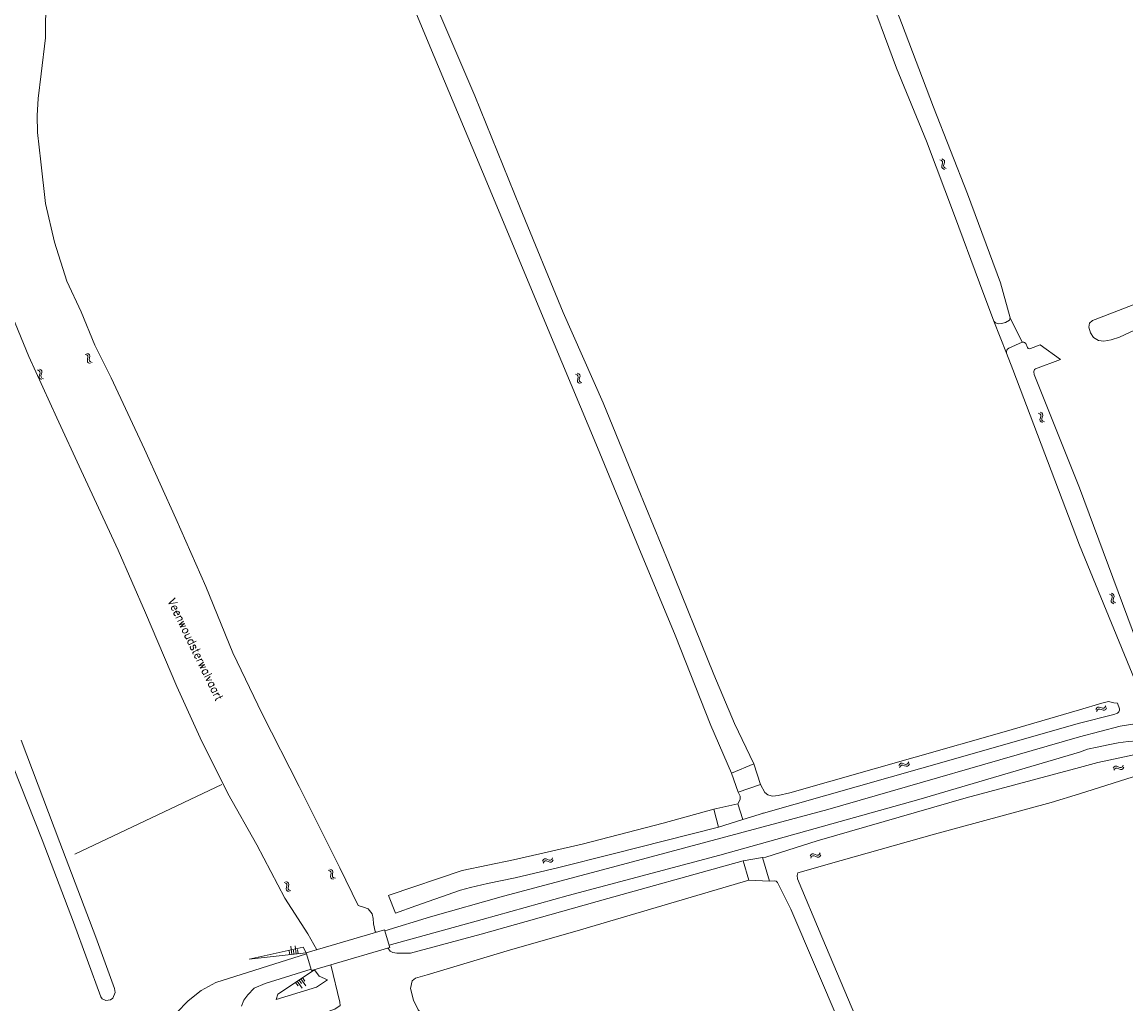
# Model space of a CAD drawing. Header units: metres. Extents: x 189705 to 199106, y 581686 to 588448.
# Tile 144 of 256: x 193748 to 194011, y 583094 to 583328. Entities that reach past the tile are written whole.
import ezdxf

# ---------------------------------------------------------------- set-up
doc = ezdxf.new("R2010")
doc.units = ezdxf.units.M
doc.layers.add('B-WA-OG-GBKN-G', color=7, linetype='Continuous', lineweight=18)
doc.styles.add('Style-STANDARD', font='STANDARD.shx')

msp = doc.modelspace()

# ---------------------------------------------------------------- linework, layer by layer
at = {"layer": 'B-WA-OG-GBKN-G'}
for p, q in [((193966.754, 583295.549), (193967.124, 583295.378)), ((193967.124, 583295.378), (193967.352, 583295.142)), ((193967.282, 583294.416), (193967.172, 583294.023)), ((193967.172, 583294.023), (193967.204, 583293.696)), ((193967.204, 583293.696), (193967.438, 583293.453)), ((193967.205, 583295.757), (193967.576, 583295.589)), ((193967.387, 583294.817), (193967.282, 583294.416)), ((193967.352, 583295.142), (193967.387, 583294.817)), ((193967.438, 583293.453), (193967.81, 583293.283)), ((193967.576, 583295.589), (193967.805, 583295.355)), ((193967.733, 583294.626), (193967.625, 583294.232)), ((193967.625, 583294.232), (193967.657, 583293.904)), ((193967.657, 583293.904), (193967.889, 583293.661)), ((193967.841, 583295.018), (193967.733, 583294.626)), ((193967.805, 583295.355), (193967.841, 583295.018)), ((193967.889, 583293.661), (193968.261, 583293.491)), ((193763.064, 583249.203), (193763.447, 583249.064)), ((193763.447, 583249.064), (193763.694, 583248.847)), ((193763.496, 583249.448), (193763.88, 583249.311)), ((193763.694, 583248.847), (193763.756, 583248.527)), ((193763.88, 583249.311), (193764.128, 583249.098)), ((193764.191, 583248.765), (193764.116, 583248.365)), ((193764.128, 583249.098), (193764.191, 583248.765)), ((193763.685, 583248.118), (193763.608, 583247.718)), ((193763.608, 583247.718), (193763.667, 583247.394)), ((193763.667, 583247.394), (193763.921, 583247.172)), ((193763.756, 583248.527), (193763.685, 583248.118)), ((193763.921, 583247.172), (193764.306, 583247.033)), ((193764.116, 583248.365), (193764.042, 583247.964)), ((193764.042, 583247.964), (193764.101, 583247.64)), ((193764.101, 583247.64), (193764.353, 583247.417)), ((193764.353, 583247.417), (193764.738, 583247.278)), ((193751.736, 583245.5), (193752.1, 583245.316)), ((193752.223, 583244.349), (193752.098, 583243.96)), ((193752.098, 583243.96), (193752.118, 583243.631)), ((193752.1, 583245.316), (193752.319, 583245.071)), ((193752.118, 583243.631), (193752.344, 583243.381)), ((193752.194, 583245.692), (193752.559, 583245.51)), ((193752.342, 583244.746), (193752.223, 583244.349)), ((193752.319, 583245.071), (193752.342, 583244.746)), ((193752.68, 583244.542), (193752.558, 583244.152)), ((193752.558, 583244.152), (193752.578, 583243.824)), ((193752.559, 583245.51), (193752.779, 583245.268)), ((193752.578, 583243.824), (193752.802, 583243.572)), ((193752.803, 583244.93), (193752.68, 583244.542)), ((193752.779, 583245.268), (193752.803, 583244.93)), ((193752.802, 583243.572), (193753.167, 583243.389)), ((193879.907, 583244.494), (193880.28, 583244.331)), ((193880.28, 583244.331), (193880.513, 583244.099)), ((193880.354, 583244.712), (193880.728, 583244.551)), ((193880.554, 583243.776), (193880.458, 583243.372)), ((193880.513, 583244.099), (193880.554, 583243.776)), ((193880.728, 583244.551), (193880.962, 583244.322)), ((193880.904, 583243.592), (193880.805, 583243.195)), ((193881.004, 583243.986), (193880.904, 583243.592)), ((193880.962, 583244.322), (193881.004, 583243.986)), ((193752.344, 583243.381), (193752.709, 583243.197)), ((193880.458, 583243.372), (193880.356, 583242.977)), ((193880.356, 583242.977), (193880.395, 583242.65)), ((193880.395, 583242.65), (193880.634, 583242.413)), ((193880.634, 583242.413), (193881.009, 583242.25)), ((193880.805, 583243.195), (193880.843, 583242.869)), ((193880.843, 583242.869), (193881.081, 583242.63)), ((193881.081, 583242.63), (193881.456, 583242.468)), ((193990.172, 583235.216), (193990.541, 583235.043)), ((193990.541, 583235.043), (193990.768, 583234.806)), ((193990.695, 583234.08), (193990.583, 583233.688)), ((193990.583, 583233.688), (193990.614, 583233.36)), ((193990.614, 583233.36), (193990.847, 583233.117)), ((193990.624, 583235.422), (193990.994, 583235.252)), ((193990.801, 583234.481), (193990.695, 583234.08)), ((193990.768, 583234.806), (193990.801, 583234.481)), ((193990.847, 583233.117), (193991.218, 583232.945)), ((193990.994, 583235.252), (193991.222, 583235.017)), ((193991.146, 583234.288), (193991.037, 583233.895)), ((193991.037, 583233.895), (193991.067, 583233.567)), ((193991.067, 583233.567), (193991.299, 583233.323)), ((193991.256, 583234.68), (193991.146, 583234.288)), ((193991.222, 583235.017), (193991.256, 583234.68)), ((193991.299, 583233.323), (193991.67, 583233.151)), ((194007.171, 583192.107), (194007.536, 583191.926)), ((194007.536, 583191.926), (194007.758, 583191.684)), ((194007.67, 583190.96), (194007.55, 583190.57)), ((194007.627, 583192.303), (194007.994, 583192.125)), ((194007.785, 583191.359), (194007.67, 583190.96)), ((194007.758, 583191.684), (194007.785, 583191.359)), ((194007.994, 583192.125), (194008.217, 583191.886)), ((194008.125, 583191.159), (194008.008, 583190.768)), ((194008.243, 583191.548), (194008.125, 583191.159)), ((194008.217, 583191.886), (194008.243, 583191.548)), ((194007.55, 583190.57), (194007.573, 583190.242)), ((194007.573, 583190.242), (194007.801, 583189.994)), ((194007.801, 583189.994), (194008.168, 583189.814)), ((194008.008, 583190.768), (194008.031, 583190.439)), ((194008.031, 583190.439), (194008.257, 583190.19)), ((194008.257, 583190.19), (194008.625, 583190.011)), ((194003.925, 583164.649), (194004.128, 583165.002)), ((194004.128, 583165.002), (194004.383, 583165.207)), ((194004.294, 583164.532), (194004.551, 583164.736)), ((194004.383, 583165.207), (194004.722, 583165.21)), ((194004.551, 583164.736), (194004.877, 583164.739)), ((194004.722, 583165.21), (194005.102, 583165.064)), ((194004.877, 583164.739), (194005.267, 583164.596)), ((194005.102, 583165.064), (194005.483, 583164.919)), ((194005.267, 583164.596), (194005.647, 583164.448)), ((194005.483, 583164.919), (194005.812, 583164.919)), ((194005.812, 583164.919), (194006.077, 583165.127)), ((194005.976, 583164.448), (194006.24, 583164.658)), ((194006.077, 583165.127), (194006.282, 583165.48)), ((194006.24, 583164.658), (194006.446, 583165.011)), ((194004.088, 583164.18), (194004.294, 583164.532)), ((194005.647, 583164.448), (194005.976, 583164.448)), ((193956.963, 583151.25), (193957.159, 583151.608)), ((193957.159, 583151.608), (193957.409, 583151.819)), ((193957.409, 583151.819), (193957.748, 583151.829)), ((193957.748, 583151.829), (193958.131, 583151.692)), ((193958.131, 583151.692), (193958.515, 583151.555)), ((193958.515, 583151.555), (193958.844, 583151.563)), ((193958.844, 583151.563), (193959.104, 583151.777)), ((193959.104, 583151.777), (193959.302, 583152.135)), ((193959.278, 583151.311), (193959.476, 583151.669)), ((193957.137, 583150.785), (193957.335, 583151.141)), ((193957.335, 583151.141), (193957.588, 583151.351)), ((193957.588, 583151.351), (193957.914, 583151.361)), ((193957.914, 583151.361), (193958.306, 583151.227)), ((193958.306, 583151.227), (193958.69, 583151.088)), ((193958.69, 583151.088), (193959.019, 583151.096)), ((193959.019, 583151.096), (193959.278, 583151.311)), ((194008.046, 583150.623), (194008.268, 583150.965)), ((194008.185, 583150.146), (194008.409, 583150.486)), ((194008.268, 583150.965), (194008.533, 583151.157)), ((194008.409, 583150.486), (194008.677, 583150.677)), ((194008.533, 583151.157), (194008.871, 583151.141)), ((194008.677, 583150.677), (194009.002, 583150.663)), ((194008.871, 583151.141), (194009.243, 583150.976)), ((194009.002, 583150.663), (194009.384, 583150.499)), ((194009.243, 583150.976), (194009.617, 583150.811)), ((194009.384, 583150.499), (194009.756, 583150.332)), ((194009.617, 583150.811), (194009.945, 583150.794)), ((194009.756, 583150.332), (194010.084, 583150.315)), ((194009.945, 583150.794), (194010.22, 583150.988)), ((194010.084, 583150.315), (194010.359, 583150.511)), ((194010.22, 583150.988), (194010.444, 583151.33)), ((194010.359, 583150.511), (194010.583, 583150.853)), ((193937.988, 583130.116), (193938.208, 583130.461)), ((193872.076, 583128.525), (193872.292, 583128.871)), ((193872.222, 583128.051), (193872.441, 583128.395)), ((193872.292, 583128.871), (193872.554, 583129.067)), ((193872.441, 583128.395), (193872.705, 583128.589)), ((193872.554, 583129.067), (193872.892, 583129.057)), ((193872.705, 583128.589), (193873.031, 583128.581)), ((193872.892, 583129.057), (193873.267, 583128.898)), ((193873.031, 583128.581), (193873.415, 583128.424)), ((193873.267, 583128.898), (193873.643, 583128.74)), ((193873.415, 583128.424), (193873.79, 583128.263)), ((193873.643, 583128.74), (193873.972, 583128.728)), ((193873.79, 583128.263), (193874.119, 583128.251)), ((193873.972, 583128.728), (193874.244, 583128.926)), ((193874.119, 583128.251), (193874.39, 583128.452)), ((193874.244, 583128.926), (193874.461, 583129.272)), ((193874.39, 583128.452), (193874.608, 583128.798)), ((193935.818, 583129.726), (193936.036, 583130.071)), ((193935.963, 583129.251), (193936.183, 583129.594)), ((193936.036, 583130.071), (193936.299, 583130.265)), ((193936.183, 583129.594), (193936.448, 583129.787)), ((193936.299, 583130.265), (193936.638, 583130.254)), ((193936.448, 583129.787), (193936.774, 583129.777)), ((193936.638, 583130.254), (193937.011, 583130.093)), ((193936.774, 583129.777), (193937.157, 583129.618)), ((193937.011, 583130.093), (193937.387, 583129.932)), ((193937.157, 583129.618), (193937.531, 583129.455)), ((193937.387, 583129.932), (193937.716, 583129.919)), ((193937.531, 583129.455), (193937.86, 583129.442)), ((193937.716, 583129.919), (193937.988, 583130.116)), ((193937.86, 583129.442), (193938.132, 583129.641)), ((193938.132, 583129.641), (193938.352, 583129.985)), ((193820.981, 583126.315), (193821.367, 583126.185)), ((193821.367, 583126.185), (193821.618, 583125.974)), ((193821.407, 583126.57), (193821.794, 583126.443)), ((193821.626, 583125.245), (193821.559, 583124.843)), ((193821.618, 583125.974), (193821.688, 583125.655)), ((193821.688, 583125.655), (193821.626, 583125.245)), ((193821.794, 583126.443), (193822.046, 583126.235)), ((193822.052, 583125.502), (193821.987, 583125.099)), ((193822.046, 583126.235), (193822.118, 583125.903)), ((193822.118, 583125.903), (193822.052, 583125.502)), ((193810.491, 583123.419), (193810.869, 583123.267)), ((193810.869, 583123.267), (193811.109, 583123.043)), ((193810.931, 583123.65), (193811.31, 583123.501)), ((193811.16, 583122.721), (193811.076, 583122.314)), ((193811.109, 583123.043), (193811.16, 583122.721)), ((193811.31, 583123.501), (193811.551, 583123.279)), ((193811.515, 583122.547), (193811.427, 583122.148)), ((193811.603, 583122.944), (193811.515, 583122.547)), ((193811.551, 583123.279), (193811.603, 583122.944)), ((193821.559, 583124.843), (193821.625, 583124.52)), ((193821.625, 583124.52), (193821.885, 583124.305)), ((193821.885, 583124.305), (193822.272, 583124.175)), ((193821.987, 583125.099), (193822.053, 583124.776)), ((193822.053, 583124.776), (193822.311, 583124.56)), ((193822.311, 583124.56), (193822.698, 583124.43)), ((193811.076, 583122.314), (193810.986, 583121.917)), ((193810.986, 583121.917), (193811.034, 583121.591)), ((193811.034, 583121.591), (193811.281, 583121.361)), ((193811.281, 583121.361), (193811.66, 583121.21)), ((193811.427, 583122.148), (193811.476, 583121.822)), ((193811.476, 583121.822), (193811.72, 583121.592)), ((193811.72, 583121.592), (193812.1, 583121.44)), ((193811.85, 583106.182), (193811.723, 583107.178)), ((193812.348, 583106.246), (193812.093, 583108.238)), ((193812.846, 583106.31), (193812.718, 583107.306)), ((193813.344, 583106.374), (193813.089, 583108.366)), ((193813.842, 583106.438), (193813.714, 583107.433)), ((193813.23, 583099.582), (193813.818, 583098.767)), ((193813.638, 583099.875), (193814.812, 583098.246)), ((193814.045, 583100.169), (193814.632, 583099.354)), ((193814.452, 583100.463), (193815.627, 583098.833)), ((193814.86, 583100.756), (193815.447, 583099.942))]:
    msp.add_line(p, q, dxfattribs=at)
at = {"layer": 'B-WA-OG-GBKN-G', "flags": 128}
for points in [[(193979.6, 583257.152), (193976.145, 583266.22), (193970.21, 583282.314), (193963.517, 583299.971), (193956.375, 583317.351), (193948.851, 583337.785), (193942.558, 583353.684), (193936.584, 583368.389), (193929.573, 583386.484), (193922.747, 583404.263), (193914.936, 583425.361), (193907.977, 583443.18), (193900.392, 583463.614), (193891.484, 583487.306), (193886.827, 583500)], [(193891.419, 583500), (193895.722, 583488.782), (193902.58, 583470.411), (193908.412, 583455.328), (193914.654, 583438.581), (193920.261, 583424.019), (193927.086, 583406.639), (193934.414, 583387.634), (193941.589, 583369.212), (193949.614, 583348.718), (193957.557, 583328.202), (193965.254, 583308.105), (193973.289, 583287.488), (193981.18, 583266.243), (193983.491, 583257.934)], [(193746.623, 583413.596), (193748.986, 583401.267), (193749.692, 583393.551), (193750.448, 583384.756), (193752.33, 583371.688), (193753.11, 583360.841), (193753.461, 583349.073), (193753.691, 583334.33), (193753.615, 583324.615), (193752.618, 583316.005), (193751.871, 583310.16), (193751.685, 583306.121)], [(193821.039, 583393.559), (193832.713, 583365.278), (193844.736, 583337.009), (193855.904, 583310.757), (193866.709, 583284.155), (193876.956, 583259.196), (193886.501, 583237.649), (193894.842, 583217.278), (193902.183, 583199.479), (193912.898, 583172.942), (193917.827, 583161.27), (193922.394, 583151.677)], [(193917.078, 583149.473), (193912.163, 583160.797), (193903.653, 583182.332), (193895.001, 583203.156), (193885.156, 583227.069), (193872.614, 583257.043), (193858.813, 583290.263), (193846.206, 583320.173), (193832.858, 583352.384)], [(193716.107, 583304.964), (193722.342, 583305.1), (193727.122, 583304.848), (193730.705, 583303.818), (193733.3, 583301.295), (193735.594, 583296.772), (193737.531, 583286.405), (193739.767, 583276.323), (193741.926, 583268.008), (193745.138, 583259.769), (193749.646, 583248.724), (193756.371, 583234.091), (193762.124, 583221.59), (193770.931, 583202.538), (193777.493, 583187.635), (193784.925, 583170.095), (193790.526, 583157.868), (193797.1, 583144.581), (193804.02, 583132.369), (193810.696, 583119.664), (193816.164, 583111.174), (193818.309, 583107.379)], [(193751.685, 583306.121), (193751.719, 583302.056), (193752.504, 583295.041), (193753.662, 583285.181), (193755.756, 583275.944), (193758.759, 583266.679), (193762.145, 583259.334), (193765.388, 583251.385), (193769.277, 583243.63), (193777.239, 583226.66), (193784.721, 583210.089), (193791.802, 583193.92), (193798.288, 583178.124), (193805.25, 583163.597), (193814.04, 583146.291), (193823.802, 583126.917), (193828.106, 583117.935), (193829.4, 583117.548), (193830.487, 583117.175), (193831.51, 583115.986), (193831.716, 583114.847), (193831.795, 583113.567), (193832.159, 583111.718), (193832.476, 583111.589)], [(194043.034, 583272.594), (194044.668, 583273.128), (194045.567, 583273.108), (194046.507, 583272.466), (194046.978, 583271.71), (194047.153, 583270.842), (194046.776, 583269.963), (194046.317, 583269.421), (194029.151, 583262.82), (194020.968, 583258.668), (194009.563, 583253.321), (194007.561, 583252.695), (194005.814, 583252.376), (194004.506, 583252.548), (194003.3, 583253.231), (194002.614, 583254.344), (194002.244, 583255.713), (194002.397, 583256.612), (194003.101, 583257.318), (194003.744, 583257.533), (194022.894, 583264.923), (194043.034, 583272.594)], [(193983.491, 583257.934), (193983.288, 583257.382), (193982.399, 583256.839), (193981.439, 583256.552), (193980.642, 583256.52), (193979.978, 583256.713), (193979.6, 583257.152)], [(193982.616, 583249.46), (193979.6, 583257.152)], [(193983.491, 583257.934), (193986.307, 583252.093)], [(193986.307, 583252.093), (193983.178, 583250.704), (193982.866, 583250.472), (193982.689, 583250.234), (193982.578, 583249.865), (193982.616, 583249.46)], [(193990.629, 583251.516), (193988.337, 583250.614), (193988.036, 583250.554), (193987.778, 583250.641), (193987.575, 583250.845), (193987.196, 583251.786), (193986.891, 583252.015), (193986.714, 583252.092), (193986.307, 583252.093)], [(193990.629, 583251.516), (193995.439, 583248.005)], [(193982.616, 583249.46), (193984.081, 583245.569), (194000, 583203.734)], [(193995.439, 583248.005), (193989.494, 583245.758), (193989.291, 583245.606), (193989.163, 583245.428), (193989.084, 583245.089), (193989.186, 583244.437), (194000, 583217.423)], [(194000, 583203.734), (194015.788, 583165.281), (194016.306, 583164.408), (194016.607, 583164.199), (194016.882, 583163.965), (194017.261, 583163.856), (194017.538, 583163.699), (194018.045, 583163.613), (194018.45, 583163.529), (194018.884, 583163.648), (194019.242, 583163.769), (194019.424, 583163.994), (194019.582, 583164.296), (194019.613, 583164.6), (194019.495, 583165.111), (194000, 583217.423)], [(194009.018, 583166.093), (194008.197, 583166.249), (194006.905, 583166.5), (194005.345, 583166.115), (194000, 583164.555)], [(194000, 583161.393), (194008.157, 583163.441), (194009.052, 583163.78), (194009.389, 583164.104), (194009.522, 583164.432), (194009.502, 583164.763), (194009.018, 583166.093)], [(194000, 583164.555), (193982.08, 583159.325), (193960.844, 583153.289), (193931.019, 583144.738), (193928.2, 583144.16), (193926.947, 583143.994), (193926.539, 583144.07), (193925.739, 583144.326), (193925.06, 583144.885), (193924.029, 583146.757)], [(194000, 583158.135), (194004.88, 583159.359), (194009.655, 583160.617), (194014.217, 583161.371), (194017.805, 583161.635), (194020.731, 583161.809), (194023.203, 583162.221)], [(193924.527, 583139.91), (193924.675, 583139.939), (193962.463, 583150.666), (194000, 583161.393)], [(193744.19, 583155.445), (193752.868, 583133.562), (193760.341, 583113.98), (193766.842, 583096.191), (193767.127, 583095.736), (193768.023, 583095.306), (193769.088, 583095.474), (193769.699, 583095.863), (193770.233, 583097.213), (193770.104, 583098.2), (193765.598, 583110.428), (193757.089, 583132.908), (193747.868, 583157.311)], [(193834.501, 583111.896), (193845.33, 583115.218), (193862.8, 583120.128), (193893.467, 583128.306), (193940.077, 583140.84), (194000, 583158.135)], [(194000, 583154.464), (194001.881, 583155.145), (194004.202, 583155.636), (194006.855, 583156.171), (194009.202, 583156.686), (194011.622, 583156.997), (194013.709, 583157.187), (194016.207, 583157.624), (194018.399, 583157.964), (194020.383, 583158.08), (194023.364, 583158.533), (194024.29, 583158.667)], [(194000, 583144.556), (194012.768, 583148.561), (194014.589, 583148.856), (194017.189, 583148.929), (194020.335, 583148.702), (194024.157, 583148.825), (194036.565, 583151.53), (194037.15, 583151.893), (194037.53, 583153.049), (194037.65, 583154.713), (194037.042, 583156.482), (194035.912, 583157.07), (194029.176, 583155.77), (194019.644, 583154.228), (194016.94, 583154.364), (194014.417, 583154.161), (194004.39, 583152.009), (194000, 583150.836)], [(194000, 583154.464), (193961.76, 583143.197), (193914.309, 583129.929), (193878.15, 583120.316), (193857.679, 583114.601), (193835.502, 583108.527)], [(193917.078, 583149.473), (193922.394, 583151.677)], [(193922.394, 583151.677), (193924.029, 583146.757)], [(193917.078, 583149.473), (193918.684, 583144.912)], [(194000, 583150.836), (193973.004, 583143.621), (193937.494, 583133.33), (193925.292, 583129.467), (193924.462, 583129.361)], [(193795.687, 583146.775), (193760.665, 583130.201)], [(193918.684, 583144.912), (193924.029, 583146.757)], [(193918.684, 583144.912), (193919.112, 583143.95), (193919.127, 583143.15), (193918.602, 583142.147)], [(193967.527, 583042.257), (193958.546, 583063.218), (193947.599, 583089.24), (193938.606, 583110.486), (193932.835, 583124.317), (193932.733, 583125.11), (193932.916, 583125.721), (193943.231, 583128.651), (193965.434, 583134.9), (193993.243, 583142.437), (194000, 583144.556)], [(193918.595, 583142.185), (193912.878, 583140.847)], [(193918.595, 583142.185), (193918.602, 583142.147)], [(193918.602, 583142.147), (193919.78, 583138.434)], [(193912.878, 583140.847), (193900.807, 583137.562)], [(193912.878, 583140.847), (193913.951, 583136.622)], [(193913.951, 583136.622), (193919.78, 583138.434)], [(193919.78, 583138.434), (193924.675, 583139.939)], [(193835.336, 583120.332), (193835.508, 583120.402), (193852.954, 583126.303), (193865.158, 583128.837), (193881.507, 583132.53), (193900.807, 583137.562)], [(193888.566, 583130.149), (193913.951, 583136.622)], [(193835.204, 583107.831), (193835.756, 583107.061), (193836.365, 583106.729), (193837.381, 583106.548), (193840.634, 583106.565), (193857.468, 583111.121), (193887.627, 583119.606), (193916.108, 583127.536), (193919.882, 583128.586)], [(193888.566, 583130.149), (193875.98, 583126.98), (193865.555, 583124.542), (193858.97, 583123.212), (193854.876, 583122.206), (193852.486, 583121.577), (193841.906, 583117.87), (193837.05, 583116.105)], [(193924.462, 583129.361), (193919.882, 583128.586)], [(193919.882, 583128.586), (193921.252, 583123.94)], [(193926.126, 583123.75), (193924.462, 583129.361)], [(193864.448, 583107.342), (193879.756, 583111.724), (193915.028, 583122.177), (193921.252, 583123.94)], [(193921.252, 583123.94), (193926.126, 583123.75)], [(193980.114, 583000), (193970.984, 583021.845), (193963.237, 583042.167), (193952.844, 583065.678), (193942.946, 583089.631), (193931.196, 583117.097), (193928.075, 583123.435), (193927.751, 583123.76), (193927.218, 583123.852), (193926.126, 583123.75)], [(193837.05, 583116.105), (193835.336, 583120.332)], [(193821.653, 583103.804), (193835.668, 583107.969), (193834.421, 583112.167), (193815.769, 583106.624)], [(193815.769, 583106.624), (193802.182, 583105.166), (193815.022, 583107.979), (193815.769, 583106.624)], [(193859.265, 583075.084), (193846.286, 583088.475), (193842.411, 583093.077), (193841.3, 583095.367), (193840.598, 583098.2), (193840.983, 583099.991), (193841.822, 583100.648), (193844.565, 583101.396), (193864.448, 583107.342)], [(193815.819, 583106.456), (193794.214, 583099.563)], [(193815.769, 583106.624), (193817.017, 583102.426), (193821.653, 583103.804)], [(193816.917, 583102.762), (193805.98, 583099.337), (193803.385, 583098.277), (193801.882, 583096.654), (193800.914, 583095.361), (193800.301, 583093.965)], [(193862.423, 583045.092), (193857.217, 583053.999), (193853.461, 583058.945), (193849.976, 583062.918), (193842.356, 583071.944), (193831.522, 583085.538), (193830.144, 583086.484), (193827.28, 583088.917), (193826.55, 583089.755), (193825.983, 583091.025), (193825.199, 583091.214), (193823.821, 583091.241), (193806.391, 583085.758), (193805.823, 583086.001), (193805.58, 583086.893), (193805.823, 583087.46), (193822.605, 583093.268), (193823.818, 583094.099), (193823.796, 583094.909), (193821.653, 583103.804)], [(193817.767, 583102.649), (193808.973, 583096.788), (193808.614, 583095.519), (193818.176, 583098.467), (193820.798, 583100.239), (193818.868, 583101.082), (193817.767, 583102.649)], [(193794.214, 583099.563), (193790.737, 583097.673), (193787.602, 583095.256), (193784.89, 583092.374), (193782.668, 583089.098)]]:
    msp.add_lwpolyline(points, dxfattribs=at)

# ---------------------------------------------------------------- texts
at = {"layer": 'B-WA-OG-GBKN-G', "style": 'Style-STANDARD'}
msp.add_text('Veenwoudsterwalvaart', height=2, rotation=295.84761, dxfattribs=at).set_placement((193782.736, 583190.417))

doc.saveas('drawing.dxf')
